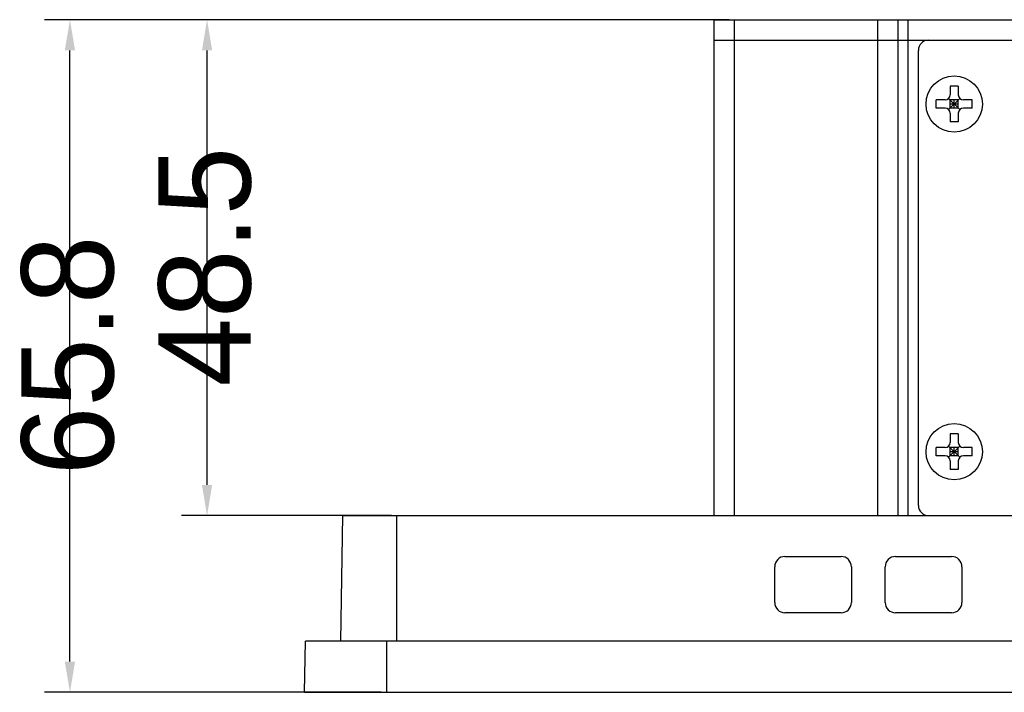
# Model space of a CAD drawing. Header units: millimetres. Extents: x -1307 to -343, y 47 to 438.
# Tile 1 of 19: x -1305 to -1209, y 47 to 113. Entities that reach past the tile are written whole.
import ezdxf

# ---------------------------------------------------------------- set-up
doc = ezdxf.new("R2010")
doc.units = ezdxf.units.MM
doc.header["$LTSCALE"] = 23.1
doc.header["$PDMODE"] = 3
doc.header["$PDSIZE"] = 8
doc.layers.get('0').update_dxf_attribs({"linetype": 'CONTINUOUS'})
doc.layers.get('Defpoints').update_dxf_attribs({"linetype": 'CONTINUOUS'})
doc.layers.add('00_COMPONENTS', color=7, linetype='CONTINUOUS')
doc.layers.add('51__DRAFT_DIMS', color=7, linetype='CONTINUOUS')
doc.styles.get("Standard").update_dxf_attribs({"font": 'simfang.ttf'})
doc.dimstyles.new('DIMSTYLE_2', dxfattribs={"dimtxt": 3, "dimasz": 3, "dimexe": 2.5, "dimexo": 0.5, "dimgap": 0.75, "dimtad": 1, "dimdsep": 46, "dimtxsty": 'STANDARD', "dimblk": '_FILLED', "dimblk1": '_FILLED', "dimblk2": '_FILLED', "dimcen": 0.09, "dimclrt": 3, "dimazin": 2, "dimtp": 0.3, "dimtm": 0.3, "dimtfac": 1, "dimtofl": 0, "dimtmove": 0, "dimatfit": 3, "dimldrblk": '_FILLED', "dimfxl": 1, "dimtolj": 1, "dimarcsym": 0})

# ---------------------------------------------------------------- blocks, each defined once
blk = doc.blocks.new('_FILLED')
at = {"color": 0, "linetype": 'ByBlock'}
blk.add_solid([(0, 0), (-1, 0.167), (-1, -0.167)], dxfattribs=at)
blk = doc.blocks.new('*D54')
at = {"layer": '51__DRAFT_DIMS', "color": 0, "lineweight": -2}
for p, q in [((-1235.832, 112.92), (-1302.772, 112.92)), ((-1300.272, 50.14), (-1300.272, 109.92)), ((-1269.832, 47.14), (-1302.772, 47.14))]:
    blk.add_line(p, q, dxfattribs=at)
at = {"layer": 'Defpoints', "color": 0}
for p in [(-1300.272, 112.92), (-1235.332, 112.92), (-1269.332, 47.14)]:
    blk.add_point(p, dxfattribs=at)
at = {"layer": '51__DRAFT_DIMS', "color": 0, "linetype": 'ByBlock', "lineweight": -2, "xscale": 3, "yscale": 3, "zscale": 3}
for p, rotation in [((-1300.272, 112.92), 90), ((-1300.272, 47.14), 270)]:
    blk.add_blockref('_FILLED', p, dxfattribs=dict(at, rotation=rotation))
at = {"layer": '51__DRAFT_DIMS', "color": 3, "insert": (-1305.022, 80.088), "char_height": 3, "attachment_point": 2, "rotation": 90, "line_spacing_factor": 0.9}
blk.add_mtext('\\A1;\\A1;{\\fFZLanTingHei-R-GBK|b0|i0|c134|p2;\\H3x;\\C0;65.8}', dxfattribs=at)
blk = doc.blocks.new('*D55')
at = {"layer": '51__DRAFT_DIMS', "color": 0, "lineweight": -2}
for p, q in [((-1235.832, 112.92), (-1289.366, 112.92)), ((-1286.866, 67.42), (-1286.866, 109.92)), ((-1268.832, 64.42), (-1289.366, 64.42))]:
    blk.add_line(p, q, dxfattribs=at)
at = {"layer": 'Defpoints', "color": 0}
for p in [(-1286.866, 112.92), (-1235.332, 112.92), (-1268.332, 64.42)]:
    blk.add_point(p, dxfattribs=at)
at = {"layer": '51__DRAFT_DIMS', "color": 0, "linetype": 'ByBlock', "lineweight": -2, "xscale": 3, "yscale": 3, "zscale": 3}
for p, rotation in [((-1286.866, 112.92), 90), ((-1286.866, 64.42), 270)]:
    blk.add_blockref('_FILLED', p, dxfattribs=dict(at, rotation=rotation))
at = {"layer": '51__DRAFT_DIMS', "color": 3, "insert": (-1291.616, 88.766), "char_height": 3, "attachment_point": 2, "rotation": 90, "line_spacing_factor": 0.9}
blk.add_mtext('\\A1;\\A1;{\\fFZLanTingHei-R-GBK|b0|i0|c134|p2;\\H3x;\\C0;48.5}', dxfattribs=at)

msp = doc.modelspace()

# ---------------------------------------------------------------- linework, layer by layer
at = {"layer": '00_COMPONENTS', "color": 0}
for p, q in [((-1237.332, 112.92), (-1237.332, 64.42)), ((-1237.332, 112.92), (-927.332, 112.92)), ((-1235.332, 112.92), (-1235.332, 64.42)), ((-1221.332, 112.92), (-1221.332, 64.42)), ((-1219.332, 112.92), (-1219.332, 64.42)), ((-1218.332, 64.42), (-1218.332, 112.92)), ((-1237.332, 110.92), (-1219.332, 110.92)), ((-1219.332, 110.92), (-1219.332, 110.92)), ((-1219.332, 110.92), (-945.332, 110.92)), ((-1217.332, 65.42), (-1217.332, 109.92)), ((-1214.232, 106.42), (-1214.232, 105.57)), ((-1213.432, 106.42), (-1214.232, 106.42)), ((-1213.432, 106.42), (-1213.432, 105.57)), ((-1215.582, 104.27), (-1215.582, 105.07)), ((-1214.732, 105.07), (-1215.582, 105.07)), ((-1214.378, 104.123), (-1213.285, 105.216)), ((-1214.378, 105.216), (-1213.285, 104.123)), ((-1214.232, 104.27), (-1214.232, 105.07)), ((-1213.432, 105.07), (-1214.232, 105.07)), ((-1213.832, 104.27), (-1213.832, 105.07)), ((-1213.432, 104.27), (-1213.432, 105.07)), ((-1212.082, 105.07), (-1212.932, 105.07)), ((-1212.082, 104.27), (-1212.082, 105.07)), ((-1214.732, 104.27), (-1215.582, 104.27)), ((-1213.432, 104.67), (-1214.232, 104.67)), ((-1213.432, 104.27), (-1214.232, 104.27)), ((-1212.082, 104.27), (-1212.932, 104.27)), ((-1214.232, 103.77), (-1214.232, 102.92)), ((-1213.432, 103.77), (-1213.432, 102.92)), ((-1213.432, 102.92), (-1214.232, 102.92)), ((-1214.232, 72.42), (-1214.232, 71.57)), ((-1213.432, 72.42), (-1214.232, 72.42)), ((-1213.432, 72.42), (-1213.432, 71.57)), ((-1215.582, 70.27), (-1215.582, 71.07)), ((-1214.732, 71.07), (-1215.582, 71.07)), ((-1214.732, 70.27), (-1215.582, 70.27)), ((-1214.378, 70.123), (-1213.285, 71.216)), ((-1214.378, 71.216), (-1213.285, 70.123)), ((-1214.232, 70.27), (-1214.232, 71.07)), ((-1213.432, 71.07), (-1214.232, 71.07)), ((-1213.432, 70.67), (-1214.232, 70.67)), ((-1213.432, 70.27), (-1214.232, 70.27)), ((-1213.832, 70.27), (-1213.832, 71.07)), ((-1213.432, 70.27), (-1213.432, 71.07)), ((-1212.082, 71.07), (-1212.932, 71.07)), ((-1212.082, 70.27), (-1212.932, 70.27)), ((-1212.082, 70.27), (-1212.082, 71.07)), ((-1214.232, 69.77), (-1214.232, 68.92)), ((-1213.432, 69.77), (-1213.432, 68.92)), ((-1213.432, 68.92), (-1214.232, 68.92)), ((-1273.618, 64.42), (-1273.832, 52.14)), ((-1273.618, 64.42), (-891.046, 64.42)), ((-1268.332, 52.14), (-1268.332, 64.42)), ((-1230.382, 60.42), (-1224.882, 60.42)), ((-1219.582, 60.42), (-1214.082, 60.42)), ((-1231.382, 55.92), (-1231.382, 59.42)), ((-1223.882, 59.42), (-1223.882, 55.92)), ((-1220.582, 55.92), (-1220.582, 59.42)), ((-1213.082, 59.42), (-1213.082, 55.92)), ((-1224.882, 54.92), (-1230.382, 54.92)), ((-1214.082, 54.92), (-1219.582, 54.92)), ((-1277.332, 47.14), (-1277.245, 52.14)), ((-887.419, 52.14), (-1277.245, 52.14)), ((-1269.332, 52.14), (-1269.332, 47.14)), ((-1277.332, 47.14), (-887.332, 47.14))]:
    msp.add_line(p, q, dxfattribs=at)
for centre in [(-1213.832, 104.67), (-1213.832, 70.67)]:
    msp.add_circle(centre, 2.75, dxfattribs=at)
for centre, radius, start, end in [((-1216.332, 109.92), 1, 90, 180), ((-1214.732, 105.57), 0.5, 270, 0), ((-1212.932, 105.57), 0.5, 180, 270), ((-1214.732, 103.77), 0.5, 0, 90), ((-1212.932, 103.77), 0.5, 90, 180), ((-1214.732, 71.57), 0.5, 270, 0), ((-1212.932, 71.57), 0.5, 180, 270), ((-1214.732, 69.77), 0.5, 0, 90), ((-1212.932, 69.77), 0.5, 90, 180), ((-1216.332, 65.42), 1, 180, 270), ((-1230.382, 59.42), 1, 90, 180), ((-1224.882, 59.42), 1, 0, 90), ((-1219.582, 59.42), 1, 90, 180), ((-1214.082, 59.42), 1, 0, 90), ((-1230.382, 55.92), 1, 180, 270), ((-1224.882, 55.92), 1, 270, 0), ((-1219.582, 55.92), 1, 180, 270), ((-1214.082, 55.92), 1, 270, 0)]:
    msp.add_arc(centre, radius, start, end, dxfattribs=at)

# ---------------------------------------------------------------- dimensions: what is measured, and where the dimension line sits
at = {"layer": '51__DRAFT_DIMS', "color": 0}
for base, p1, text, picture, middle in [((-1300.272, 112.92), (-1269.332, 47.14), '\\A1;{\\fFZLanTingHei-R-GBK|b0|i0|c134|p2;\\H3x;\\C0;65.8}', '*D54', (-1300.272, 80.088)), ((-1286.866, 112.92), (-1268.332, 64.42), '\\A1;{\\fFZLanTingHei-R-GBK|b0|i0|c134|p2;\\H3x;\\C0;48.5}', '*D55', (-1286.866, 88.766))]:
    dim = msp.add_linear_dim(base=base, p1=p1, p2=(-1235.332, 112.92), angle=90, text=text, dimstyle='DIMSTYLE_2', override={"dimtxsty": 'STANDARD'}, dxfattribs=at)
    dim.commit()
    dim.dimension.update_dxf_attribs({"geometry": picture, "text_midpoint": middle, "dimtype": 160})

doc.saveas('drawing.dxf')
